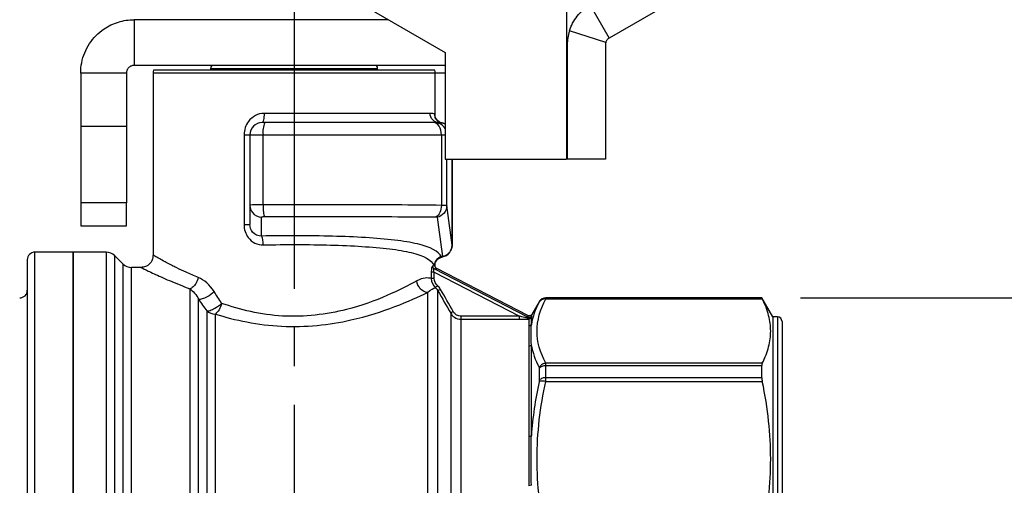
# Model space of a CAD drawing. Header units: inches. Extents: x 0.5 to 21.5, y 0.5 to 16.5.
# Tile 5 of 14: x 4.7 to 7.2, y 8.7 to 9.9. Entities that reach past the tile are written whole.
import ezdxf

# ---------------------------------------------------------------- set-up
doc = ezdxf.new("R2010")
doc.units = ezdxf.units.IN
doc.header["$LTSCALE"] = 2
doc.header["$MEASUREMENT"] = 0
doc.linetypes.add('SLD-Center', pattern=[0.75, 0.6, -0.05, 0.05, -0.05])
doc.linetypes.add('SLD-Solid', pattern=[0])
doc.layers.add('CENTER', color=40, linetype='SLD-Center')
doc.layers.add('DIMENSIONS', color=140, linetype='SLD-Solid', lineweight=25)
doc.styles.add('SLDTEXTSTYLE0', font='TXT', dxfattribs={"width": 0.7})
doc.dimstyles.new('SLDDIMSTYLE1', dxfattribs={"dimtxt": 0.169922, "dimasz": 0.26, "dimexe": 0, "dimexo": 0.0625, "dimgap": 0.04248, "dimtad": 0, "dimtih": 1, "dimtoh": 1, "dimrnd": 1e-09, "dimzin": 12, "dimdsep": 46, "dimtxsty": 'SLDTEXTSTYLE0', "dimsah": 1, "dimcen": 0.09, "dimadec": 0, "dimazin": 3, "dimtfac": 1, "dimtofl": 0, "dimtmove": 0, "dimatfit": 3, "dimfxl": 0, "dimfrac": 2, "dimtolj": 1, "dimtzin": 12, "dimarcsym": 0})
doc.dimstyles.new('SLDDIMSTYLE2', dxfattribs={"dimtxt": 0.169922, "dimasz": 0.26, "dimexe": 0, "dimexo": 0.0625, "dimgap": 0.04248, "dimtad": 0, "dimtih": 1, "dimtoh": 1, "dimrnd": 1e-09, "dimzin": 4, "dimdsep": 46, "dimtxsty": 'SLDTEXTSTYLE0', "dimsah": 1, "dimcen": 0.09, "dimadec": 0, "dimazin": 1, "dimtfac": 1, "dimtmove": 0, "dimatfit": 0, "dimfxl": 0, "dimfrac": 2, "dimtolj": 1, "dimtzin": 12, "dimarcsym": 0})

# ---------------------------------------------------------------- blocks, each defined once
blk = doc.blocks.new('_D_3')
at = {"layer": 'DIMENSIONS'}
for p, q in [((5.2706, 10.3071), (2.9161, 10.3071)), ((3.1661, 10.3071), (3.1661, 9.2567)), ((2.9136, 8.9486), (2.8566, 8.9486)), ((2.8566, 8.9486), (2.8566, 8.6785)), ((3.4186, 8.9486), (3.4756, 8.9486)), ((3.4756, 8.9486), (3.4756, 8.6785)), ((2.8566, 8.6785), (2.9136, 8.6785)), ((3.4756, 8.6785), (3.4186, 8.6785)), ((3.1661, 7.5947), (3.1661, 8.6405)), ((4.0545, 7.5947), (2.9161, 7.5947)), ((5.0972, 7.5947), (4.1745, 7.5947))]:
    blk.add_line(p, q, dxfattribs=at)
for points in [[(3.1661, 10.3071), (3.1261, 10.0471), (3.2061, 10.0471)], [(3.1661, 7.5947), (3.2061, 7.8547), (3.1261, 7.8547)]]:
    blk.add_solid(points, dxfattribs=at)
at = {"layer": 'DIMENSIONS', "char_height": 0.16667, "attachment_point": 1, "style": 'SLDTEXTSTYLE0'}
for s, insert in [('2.71', (2.9136, 9.2015)), ('68.9', (2.9136, 8.8933))]:
    blk.add_mtext(s, dxfattribs=dict(at, insert=insert))
blk = doc.blocks.new('_D_4')
at = {"layer": 'DIMENSIONS'}
for p, q in [((7.5561, 9.14), (7.5561, 9.64)), ((6.6822, 9.14), (7.8061, 9.14)), ((7.3036, 8.5461), (7.2466, 8.5461)), ((7.2466, 8.5461), (7.2466, 8.2761)), ((7.8086, 8.5461), (7.8656, 8.5461)), ((7.8656, 8.5461), (7.8656, 8.2761)), ((7.2466, 8.2761), (7.3036, 8.2761)), ((7.8656, 8.2761), (7.8086, 8.2761)), ((6.6822, 7.8407), (7.8061, 7.8407)), ((7.5561, 7.8407), (7.5561, 7.3407))]:
    blk.add_line(p, q, dxfattribs=at)
for points in [[(7.5561, 9.14), (7.5961, 9.4), (7.5161, 9.4)], [(7.5561, 7.8407), (7.5161, 7.5807), (7.5961, 7.5807)]]:
    blk.add_solid(points, dxfattribs=at)
at = {"layer": 'DIMENSIONS', "char_height": 0.16667, "attachment_point": 1, "style": 'SLDTEXTSTYLE0'}
for s, insert in [('1.30', (7.3036, 8.799)), ('33.0', (7.3036, 8.4909))]:
    blk.add_mtext(s, dxfattribs=dict(at, insert=insert))

msp = doc.modelspace()

# ---------------------------------------------------------------- linework, layer by layer
for p, q in [((5.3706, 10.0012), (5.7643, 9.7739)), ((6.3928, 9.9292), (6.1878, 9.8109)), ((6.0773, 9.892), (6.0773, 9.4983)), ((6.1386, 9.8961), (6.1878, 9.8109)), ((4.961, 9.8585), (4.961, 9.7404)), ((5.6179, 9.8585), (4.961, 9.8585)), ((6.1789, 9.7997), (6.085, 9.8293)), ((6.0796, 9.7938), (6.0796, 9.4981)), ((6.178, 9.7938), (6.178, 9.4981)), ((5.7643, 9.7739), (5.7643, 9.4983)), ((5.7643, 9.7404), (4.961, 9.7404)), ((4.9413, 9.7207), (4.8232, 9.7207)), ((4.8232, 9.7207), (4.8232, 9.5824)), ((4.9413, 9.7207), (4.9413, 9.5824)), ((5.0102, 9.7208), (5.0102, 9.2501)), ((5.0102, 9.7208), (5.7385, 9.7208)), ((5.3744, 9.7285), (5.0111, 9.7285)), ((5.1588, 9.7325), (5.1588, 9.7285)), ((5.1588, 9.7325), (5.5899, 9.7325)), ((5.7376, 9.7285), (5.3744, 9.7285)), ((5.5899, 9.7285), (5.5899, 9.7325)), ((5.7385, 9.6084), (5.7385, 9.7208)), ((5.7643, 9.7207), (5.7385, 9.7207)), ((5.7255, 9.6163), (5.2967, 9.6163)), ((5.2985, 9.5927), (5.2917, 9.5927)), ((5.7344, 9.5927), (5.2985, 9.5927)), ((5.7372, 9.5927), (5.7344, 9.5927)), ((5.7483, 9.5927), (5.7372, 9.5927)), ((4.8232, 9.5824), (4.8232, 9.3856)), ((4.9413, 9.5824), (4.8232, 9.5824)), ((4.9413, 9.5824), (4.9413, 9.3856)), ((5.245, 9.5612), (5.245, 9.3296)), ((5.2602, 9.5612), (5.2602, 9.3788)), ((5.2602, 9.5612), (5.2942, 9.5612)), ((5.2942, 9.3806), (5.2942, 9.5612)), ((5.2942, 9.5612), (5.7547, 9.5612)), ((5.7547, 9.5612), (5.7547, 9.3789)), ((5.7547, 9.5612), (5.7643, 9.5612)), ((5.7643, 9.4983), (6.0773, 9.4983)), ((5.7687, 9.378), (5.7687, 9.4983)), ((5.7823, 9.2764), (5.7823, 9.4983)), ((5.7823, 9.4983), (5.7823, 9.2764)), ((6.178, 9.4981), (6.0796, 9.4981)), ((4.9413, 9.3856), (4.8232, 9.3856)), ((4.8232, 9.3856), (4.8232, 9.3265)), ((4.9413, 9.3265), (4.9413, 9.3856)), ((5.2602, 9.3788), (5.2602, 9.3296)), ((5.2905, 9.2996), (5.2905, 9.3484)), ((4.8232, 9.3265), (4.9413, 9.3265)), ((4.8035, 9.2581), (4.7051, 9.2581)), ((4.7051, 7.7811), (4.7051, 9.2581)), ((4.8889, 9.2581), (4.8035, 9.2581)), ((4.8035, 9.2581), (4.8035, 7.7226)), ((4.8035, 7.7226), (4.8035, 9.2581)), ((4.8889, 9.2581), (4.8889, 7.7226)), ((5.7823, 9.2764), (5.7823, 9.2764)), ((4.6854, 9.2384), (4.6854, 7.7993)), ((4.9321, 9.2279), (4.9111, 9.2488)), ((4.9111, 7.7319), (4.9111, 9.2488)), ((5.7384, 9.2273), (5.7385, 9.2332)), ((5.7557, 9.2452), (5.7578, 9.2457)), ((4.9321, 9.2279), (4.9321, 7.7528)), ((4.9788, 9.2187), (4.9543, 9.2187)), ((4.9543, 7.762), (4.9543, 9.2187)), ((5.7285, 9.2061), (5.7285, 9.1898)), ((5.9781, 9.0901), (5.7357, 9.2152)), ((5.7362, 9.1898), (5.7362, 9.2061)), ((5.7362, 9.2061), (5.9565, 9.0924)), ((5.7377, 9.2223), (5.7377, 9.2224)), ((5.7385, 9.2223), (5.7385, 9.2278)), ((5.9779, 9.0942), (5.7428, 9.2155)), ((5.1054, 9.1635), (5.1054, 7.7655)), ((5.7184, 9.1535), (5.7184, 7.8067)), ((5.7457, 7.8227), (5.7457, 9.1581)), ((5.1277, 7.7764), (5.1277, 9.1363)), ((6.0073, 9.1301), (5.9883, 9.0972)), ((6.0073, 9.1301), (6.0073, 9.1298)), ((6.0239, 9.1372), (6.5833, 9.1372)), ((6.5822, 9.14), (6.0244, 9.14)), ((6.0244, 9.1396), (6.0244, 9.14)), ((6.5822, 9.1396), (6.0244, 9.1396)), ((6.6106, 9.0907), (6.5822, 9.14)), ((6.5822, 9.1396), (6.5822, 9.14)), ((5.1486, 9.1063), (5.1486, 7.7975)), ((5.1709, 7.8067), (5.1709, 9.0981)), ((5.7786, 9.1005), (5.7786, 7.8803)), ((5.9565, 9.0924), (5.8059, 9.0924)), ((5.8059, 7.8961), (5.8059, 9.0846)), ((5.8059, 9.0846), (5.9565, 9.0846)), ((5.98, 9.0853), (5.98, 9.0678)), ((5.9869, 9.0716), (5.9869, 9.0892)), ((6.6224, 9.0907), (6.6106, 9.0907)), ((6.6106, 9.0907), (6.6106, 7.89)), ((6.6224, 9.0907), (6.6224, 7.89)), ((6.6342, 9.0789), (6.6342, 7.9018)), ((5.98, 9.015), (5.98, 8.7823)), ((5.9869, 8.7842), (5.9869, 9.0184)), ((6.0073, 8.9578), (6.0073, 8.9272)), ((6.5833, 8.9711), (6.0239, 8.9711)), ((6.0244, 8.9339), (6.0244, 8.965)), ((6.0244, 8.965), (6.5822, 8.965)), ((6.5822, 8.9339), (6.5822, 8.965)), ((6.0239, 8.9244), (6.5833, 8.9244)), ((6.5822, 8.9339), (6.0244, 8.9339))]:
    msp.add_line(p, q)
at = {"flags": 128}
for points in [[(5.7547, 9.5612), (5.7543, 9.5674), (5.7531, 9.5733), (5.7512, 9.5787), (5.7487, 9.5835), (5.7456, 9.5874), (5.7421, 9.5903), (5.7383, 9.5921), (5.7344, 9.5927)], [(5.7565, 9.5922), (5.7618, 9.5907), (5.7643, 9.5897)], [(5.7643, 9.5897), (5.7618, 9.5907), (5.7566, 9.5922)]]:
    msp.add_lwpolyline(points, dxfattribs=at)
for centre, radius, start, end in [((6.1977, 9.7938), 0.1181, 162.5335, 180), ((6.1977, 9.7938), 0.0197, 162.5335, 180), ((5.1667, 9.7325), 0.00787, 90, 180), ((5.582, 9.7325), 0.00787, 0, 90), ((5.0417, 9.7208), 0.0315, 165.8173, 180), ((5.707, 9.7208), 0.0315, 0, 14.1827), ((5.2917, 9.5612), 0.0315, 90, 180), ((5.3554, 9.5689), 0.0617, 157.3478, 187.1949), ((5.7372, 9.5612), 0.0315, 30.3518, 89.9923), ((4.7051, 9.2384), 0.0197, 90, 180), ((4.8889, 9.2266), 0.0315, 45, 90), ((5.7508, 9.2764), 0.0315, 282.8927, 0), ((4.9543, 9.2502), 0.0315, 225, 270), ((4.6657, 9.1596), 0.0197, 270, 0), ((6.0244, 9.1203), 0.0197, 90, 150), ((5.1706, 9.1318), 0.0337, 229.3429, 270.513), ((5.9801, 9.0932), 0.00789, 269.9025, 329.6462), ((6.6224, 9.0789), 0.0118, 0, 90)]:
    msp.add_arc(centre, radius, start, end)
for points, knots in [([(6.085, 9.8293), (6.0894, 9.8433), (6.0964, 9.8563), (6.1147, 9.8792), (6.1259, 9.8888), (6.1386, 9.8961)], [0, 0, 0, 0, 0.1171489, 0.1171489, 0.2342978, 0.2342978, 0.2342978, 0.2342978]), ([(4.8232, 9.7207), (4.8232, 9.7296), (4.824, 9.7386), (4.8293, 9.765), (4.8361, 9.7817), (4.8559, 9.8117), (4.8687, 9.8245), (4.8949, 9.8424), (4.9073, 9.8483), (4.9336, 9.8564), (4.9472, 9.8585), (4.961, 9.8585)], [0, 0, 0, 0, 0.0682639, 0.0682639, 0.2050479, 0.2050479, 0.3418248, 0.3418248, 0.4465034, 0.4465034, 0.5511816, 0.5511816, 0.5511816, 0.5511816]), ([(6.1878, 9.8109), (6.1857, 9.8097), (6.1838, 9.8081), (6.1808, 9.8042), (6.1796, 9.8021), (6.1789, 9.7997)], [0, 0, 0, 0, 0.03999809, 0.03999809, 0.07999618, 0.07999618, 0.07999618, 0.07999618]), ([(4.961, 9.7404), (4.9584, 9.7404), (4.9558, 9.7398), (4.951, 9.7379), (4.9489, 9.7364), (4.9452, 9.7327), (4.9438, 9.7306), (4.9418, 9.7258), (4.9413, 9.7232), (4.9413, 9.7207)], [0, 0, 0, 0, 0.01990202, 0.01990202, 0.03979384, 0.03979384, 0.05968565, 0.05968565, 0.07951094, 0.07951094, 0.07951094, 0.07951094]), ([(5.2967, 9.6163), (5.2813, 9.6163), (5.2549, 9.6029), (5.245, 9.5738), (5.245, 9.5612)], [0, 0, 0, 0, 0.1276614, 0.2234074, 0.2234074, 0.2234074, 0.2234074]), ([(5.2967, 9.6163), (5.2967, 9.6102), (5.2962, 9.604), (5.2943, 9.5953), (5.293, 9.5927), (5.2917, 9.5927)], [0, 0, 0, 0, 0.5, 0.5, 1, 1, 1, 1]), ([(5.7483, 9.5927), (5.7424, 9.5927), (5.7364, 9.5953), (5.728, 9.604), (5.7255, 9.6102), (5.7255, 9.6163)], [0, 0, 0, 0, 0.5, 0.5, 1, 1, 1, 1]), ([(5.7384, 9.6038), (5.7385, 9.6065), (5.7385, 9.6113), (5.738, 9.6147), (5.7375, 9.6152), (5.7373, 9.6154)], [0, 0, 0, 0, 0.391164, 0.699163, 1, 1, 1, 1]), ([(5.7569, 9.5915), (5.7553, 9.5919), (5.7522, 9.5926), (5.7481, 9.5947), (5.7447, 9.5971), (5.7421, 9.5997), (5.7403, 9.6021), (5.7392, 9.6038), (5.7387, 9.6047), (5.7386, 9.6046), (5.7386, 9.6045)], [0, 0, 0, 0, 0.140084, 0.274561, 0.404608, 0.53239, 0.661319, 0.795521, 0.939586, 1, 1, 1, 1]), ([(5.2942, 9.3806), (5.2834, 9.3806), (5.2659, 9.3801), (5.2602, 9.3792), (5.2602, 9.3788)], [-0.02900155, -0.02900155, -0.02900155, -0.02900155, -0.01242923, 0, 0, 0, 0]), ([(5.2602, 9.3788), (5.2602, 9.3721), (5.2657, 9.3565), (5.2813, 9.3487), (5.2905, 9.3484)], [0, 0, 0, 0, 0.428571, 1, 1, 1, 1]), ([(5.7547, 9.3789), (5.683, 9.3799), (5.5303, 9.3806), (5.3638, 9.3807), (5.2942, 9.3806)], [-1.182128, -1.182128, -1.182128, -1.182128, -0.506626, 0, 0, 0, 0]), ([(5.2905, 9.3484), (5.2905, 9.3489), (5.2912, 9.3493), (5.2937, 9.35), (5.2955, 9.3502), (5.2974, 9.3502)], [0, 0, 0, 0, 0.5, 0.5, 1, 1, 1, 1]), ([(5.2974, 9.3502), (5.3642, 9.3503), (5.5239, 9.3502), (5.671, 9.3497), (5.7407, 9.3491)], [-1.182128, -1.182128, -1.182128, -1.182128, -0.675502, 0, 0, 0, 0]), ([(5.245, 9.3296), (5.245, 9.3174), (5.254, 9.2886), (5.28, 9.2765), (5.2948, 9.2768)], [-0.2160121, -0.2160121, -0.2160121, -0.2160121, -0.1234355, 0, 0, 0, 0]), ([(5.245, 9.3296), (5.2494, 9.3296), (5.2533, 9.3296), (5.2587, 9.3296), (5.2602, 9.3296), (5.2602, 9.3296)], [0, 0, 0, 0, 0.5, 0.5, 1, 1, 1, 1]), ([(5.2905, 9.2996), (5.2815, 9.299), (5.2657, 9.3054), (5.2602, 9.3223), (5.2602, 9.3296)], [-0.2160121, -0.2160121, -0.2160121, -0.2160121, -0.0925766, 0, 0, 0, 0]), ([(5.7545, 9.246), (5.7476, 9.2604), (5.7159, 9.2769), (5.616, 9.293), (5.4773, 9.3007), (5.3502, 9.3009), (5.2905, 9.2996)], [0, 0, 0, 0, 0.471439, 0.707159, 1.178598, 1.650037, 1.650037, 1.650037, 1.650037]), ([(5.2948, 9.2768), (5.3515, 9.2781), (5.472, 9.2779), (5.6038, 9.2703), (5.699, 9.2545), (5.7294, 9.2381), (5.736, 9.2237)], [0, 0, 0, 0, 0.471439, 0.942878, 1.178598, 1.650037, 1.650037, 1.650037, 1.650037]), ([(5.7823, 9.2764), (5.7822, 9.2752), (5.7821, 9.273), (5.7815, 9.2697), (5.7806, 9.2667), (5.7795, 9.264), (5.7782, 9.2615), (5.7768, 9.2593), (5.7743, 9.2561), (5.7703, 9.2523), (5.7642, 9.2486), (5.7598, 9.2473), (5.7576, 9.2467)], [0, 0, 0, 0, 0.085189, 0.165813, 0.241855, 0.313315, 0.380209, 0.442566, 0.500424, 0.673057, 0.839291, 1, 1, 1, 1]), ([(5.0102, 9.2501), (5.0098, 9.246), (5.0088, 9.2378), (5.0015, 9.2273), (4.9911, 9.2201), (4.9829, 9.2191), (4.9787, 9.2186)], [0, 0, 0, 0, 0.250337, 0.500087, 0.75004, 1, 1, 1, 1]), ([(5.1268, 9.1926), (5.1161, 9.1971), (5.0961, 9.2056), (5.0757, 9.2154), (5.0624, 9.222), (5.0542, 9.2262), (5.0473, 9.2299), (5.0376, 9.2351), (5.0268, 9.2409), (5.0171, 9.2462), (5.0112, 9.2496), (5.0105, 9.2499), (5.0102, 9.2501)], [0, 0, 0, 0, 0.153578, 0.288281, 0.348581, 0.404171, 0.45506, 0.501461, 0.632622, 0.75937, 0.882047, 1, 1, 1, 1]), ([(5.7388, 9.2314), (5.7389, 9.2315), (5.7391, 9.2317), (5.7398, 9.2329), (5.7408, 9.2348), (5.7424, 9.237), (5.7447, 9.2395), (5.7477, 9.2419), (5.7514, 9.244), (5.7543, 9.2448), (5.7558, 9.2453)], [0, 0, 0, 0, 0.122833, 0.239859, 0.354436, 0.470055, 0.590026, 0.717184, 0.853451, 1, 1, 1, 1]), ([(5.7564, 9.2464), (5.7563, 9.246), (5.7557, 9.2445), (5.755, 9.2453), (5.7545, 9.246)], [0, 0, 0, 0, 0.266875, 1, 1, 1, 1]), ([(5.7576, 9.2467), (5.7577, 9.2463), (5.758, 9.245), (5.7578, 9.246), (5.7576, 9.2467)], [0, 0, 0, 0, 0.261885, 1, 1, 1, 1]), ([(4.9788, 9.2187), (4.9791, 9.2185), (4.9799, 9.2181), (4.9864, 9.2148), (4.9971, 9.2096), (5.0118, 9.2026), (5.0303, 9.1942), (5.059, 9.1814), (5.0868, 9.1707), (5.1054, 9.1635)], [0, 0, 0, 0, 0.122392, 0.245549, 0.369904, 0.496882, 0.622185, 0.747079, 1, 1, 1, 1]), ([(5.7316, 9.2221), (5.7312, 9.2221), (5.7304, 9.2214), (5.729, 9.2165), (5.7285, 9.2101), (5.7285, 9.2061)], [0, 0, 0, 0, 0.0130569, 0.0304661, 0.0609322, 0.0609322, 0.0609322, 0.0609322]), ([(5.7362, 9.2061), (5.7344, 9.2061), (5.7327, 9.2061), (5.7299, 9.2061), (5.7289, 9.2061), (5.7285, 9.2061)], [0, 0, 0, 0, 0.5, 0.5, 1, 1, 1, 1]), ([(5.7357, 9.2152), (5.7343, 9.2159), (5.7322, 9.2181), (5.7316, 9.2209), (5.7316, 9.2221)], [0, 0, 0, 0, 0.571429, 1, 1, 1, 1]), ([(5.7362, 9.2061), (5.7354, 9.2085), (5.7345, 9.2123), (5.7348, 9.215), (5.7354, 9.2152), (5.7357, 9.2152)], [0, 0, 0, 0, 0.0304661, 0.0478753, 0.0609322, 0.0609322, 0.0609322, 0.0609322]), ([(5.7427, 9.2155), (5.7421, 9.2158), (5.7409, 9.2166), (5.7395, 9.2183), (5.7386, 9.2203), (5.7385, 9.2217), (5.7385, 9.2225)], [0, 0, 0, 0, 0.249962, 0.499945, 0.749882, 1, 1, 1, 1]), ([(5.1268, 9.1926), (5.1257, 9.187), (5.1219, 9.1777), (5.1136, 9.1679), (5.1081, 9.1645), (5.1054, 9.1635)], [0, 0, 0, 0, 0.428571, 0.714286, 1, 1, 1, 1]), ([(5.691, 9.1838), (5.6504, 9.1619), (5.544, 9.1077), (5.3434, 9.0829), (5.2337, 9.1097), (5.1871, 9.1259)], [0, 0, 0, 0, 0.700105, 1.166842, 1.633579, 1.633579, 1.633579, 1.633579]), ([(5.7362, 9.1898), (5.7342, 9.1898), (5.7307, 9.1898), (5.7289, 9.1898), (5.7285, 9.1898)], [0, 0, 0, 0, 0.571429, 1, 1, 1, 1]), ([(5.1678, 9.1563), (5.1629, 9.1513), (5.152, 9.1431), (5.1367, 9.1365), (5.1301, 9.1358), (5.1277, 9.1363)], [0, 0, 0, 0, 0.428571, 0.714286, 1, 1, 1, 1]), ([(5.1709, 9.0981), (5.2215, 9.0826), (5.3407, 9.057), (5.5586, 9.0807), (5.6743, 9.1326), (5.7184, 9.1535)], [0, 0, 0, 0, 0.466737, 0.933474, 1.633579, 1.633579, 1.633579, 1.633579]), ([(5.7443, 9.1719), (5.7432, 9.1707), (5.7407, 9.1678), (5.7393, 9.1662), (5.7391, 9.1661)], [0, 0, 0, 0, 0.428571, 1, 1, 1, 1]), ([(5.7525, 9.162), (5.751, 9.1611), (5.7476, 9.1591), (5.7458, 9.1581), (5.7457, 9.1581)], [0, 0, 0, 0, 0.428571, 1, 1, 1, 1]), ([(6.0239, 8.9711), (6.0097, 8.9984), (6.0016, 9.0263), (6.0018, 9.082), (6.0097, 9.1099), (6.0239, 9.1372)], [0, 0, 0, 0, 0.5, 0.5, 1, 1, 1, 1]), ([(6.0239, 9.1372), (6.02, 9.1375), (6.013, 9.1359), (6.0083, 9.1312), (6.0069, 9.1289)], [0, 0, 0, 0, 0.571429, 1, 1, 1, 1]), ([(6.0244, 9.1396), (6.0214, 9.1396), (6.0145, 9.138), (6.0093, 9.1331), (6.0073, 9.1298)], [0, 0, 0, 0, 0.428571, 1, 1, 1, 1]), ([(6.5833, 8.9711), (6.5907, 8.9858), (6.5961, 8.9998), (6.6032, 9.0273), (6.6049, 9.0407), (6.6049, 9.0676), (6.6032, 9.081), (6.5961, 9.1085), (6.5907, 9.1225), (6.5833, 9.1372)], [0, 0, 0, 0, 0.25, 0.25, 0.5, 0.5, 0.75, 0.75, 1, 1, 1, 1]), ([(5.1486, 9.1063), (5.1509, 9.106), (5.1571, 9.107), (5.1715, 9.1136), (5.1821, 9.1213), (5.1871, 9.1259)], [0, 0, 0, 0, 0.285714, 0.571429, 1, 1, 1, 1]), ([(5.7854, 9.1044), (5.7835, 9.1032), (5.7801, 9.1013), (5.7787, 9.1005), (5.7786, 9.1005)], [0, 0, 0, 0, 0.571429, 1, 1, 1, 1]), ([(5.8059, 9.0924), (5.8018, 9.0924), (5.7976, 9.0936), (5.7905, 9.0977), (5.7875, 9.1008), (5.7854, 9.1044)], [0, 0, 0, 0, 0.5, 0.5, 1, 1, 1, 1]), ([(5.7786, 9.1005), (5.7809, 9.0964), (5.7886, 9.0881), (5.7996, 9.0846), (5.8059, 9.0846)], [0, 0, 0, 0, 0.02686718, 0.06269009, 0.06269009, 0.06269009, 0.06269009]), ([(5.8059, 9.0846), (5.8059, 9.0849), (5.8059, 9.0866), (5.8059, 9.0903), (5.8059, 9.0924)], [0, 0, 0, 0, 0.428571, 1, 1, 1, 1]), ([(5.9565, 9.0846), (5.9565, 9.0849), (5.9565, 9.0859), (5.9565, 9.0887), (5.9565, 9.0905), (5.9565, 9.0924)], [0, 0, 0, 0, 0.5, 0.5, 1, 1, 1, 1]), ([(5.9774, 9.088), (5.9748, 9.0885), (5.9679, 9.0899), (5.9607, 9.0915), (5.9565, 9.0924)], [0, 0, 0, 0, 0.02631587, 0.0614037, 0.0614037, 0.0614037, 0.0614037]), ([(5.9565, 9.0846), (5.9606, 9.0846), (5.9646, 9.0847), (5.9726, 9.0849), (5.9765, 9.085), (5.98, 9.0853)], [0, 0, 0, 0, 0.5, 0.5, 1, 1, 1, 1]), ([(5.9869, 9.0892), (5.9866, 9.0889), (5.9861, 9.0882), (5.985, 9.0876), (5.984, 9.0872), (5.9824, 9.0869), (5.9801, 9.087), (5.9783, 9.0877), (5.9774, 9.088)], [0, 0, 0, 0, 0.1532435, 0.2878355, 0.4035548, 0.5010731, 0.7618337, 1, 1, 1, 1]), ([(5.98, 9.0853), (5.9796, 9.0854), (5.9787, 9.086), (5.9778, 9.0872), (5.9774, 9.088)], [0, 0, 0, 0, 0.428571, 1, 1, 1, 1]), ([(5.9883, 9.0972), (5.9877, 9.0964), (5.9865, 9.0948), (5.9838, 9.0935), (5.9807, 9.0931), (5.9789, 9.0938), (5.9779, 9.0942)], [0, 0, 0, 0, 0.249942, 0.499882, 0.749596, 1, 1, 1, 1]), ([(5.9885, 9.0932), (5.9873, 9.0912), (5.9838, 9.0887), (5.9796, 9.0894), (5.9781, 9.0901)], [0, 0, 0, 0, 0.571429, 1, 1, 1, 1]), ([(5.98, 9.0678), (5.98, 9.0606), (5.981, 9.045), (5.98, 9.0246), (5.98, 9.015)], [-0.3557882, -0.3557882, -0.3557882, -0.3557882, -0.1524807, 0, 0, 0, 0]), ([(5.9869, 9.0184), (5.9865, 9.0275), (5.9867, 9.0473), (5.9864, 9.0635), (5.9869, 9.0716)], [-0.3557882, -0.3557882, -0.3557882, -0.3557882, -0.2033076, 0, 0, 0, 0]), ([(6.0239, 8.9711), (6.021, 8.9708), (6.014, 8.9688), (6.0088, 8.9636), (6.0069, 8.9601)], [0, 0, 0, 0, 0.428571, 1, 1, 1, 1]), ([(6.0244, 8.965), (6.0209, 8.965), (6.0175, 8.9643), (6.0115, 8.9618), (6.009, 8.96), (6.0073, 8.9578)], [0, 0, 0, 0, 0.5, 0.5, 1, 1, 1, 1]), ([(6.0239, 8.5233), (6.0097, 8.5892), (6.0016, 8.6566), (6.0018, 8.7912), (6.0097, 8.8585), (6.0239, 8.9244)], [0, 0, 0, 0, 0.5, 0.5, 1, 1, 1, 1]), ([(6.0239, 8.9244), (6.02, 8.9252), (6.013, 8.9256), (6.0083, 8.9243), (6.0069, 8.9236)], [0, 0, 0, 0, 0.571429, 1, 1, 1, 1]), ([(6.0244, 8.9339), (6.0214, 8.9339), (6.0145, 8.9328), (6.0093, 8.9295), (6.0073, 8.9272)], [0, 0, 0, 0, 0.428571, 1, 1, 1, 1]), ([(6.5833, 8.5233), (6.5907, 8.5588), (6.5961, 8.5927), (6.6032, 8.659), (6.6049, 8.6915), (6.6049, 8.7563), (6.6032, 8.7887), (6.5961, 8.8551), (6.5907, 8.889), (6.5833, 8.9244)], [0, 0, 0, 0, 0.25, 0.25, 0.5, 0.5, 0.75, 0.75, 1, 1, 1, 1]), ([(5.98, 8.7823), (5.98, 8.7651), (5.981, 8.7237), (5.98, 8.6802), (5.98, 8.6549)], [-0.3557882, -0.3557882, -0.3557882, -0.3557882, -0.2033076, 0, 0, 0, 0]), ([(5.9869, 8.6559), (5.9864, 8.6811), (5.9867, 8.7246), (5.9865, 8.7666), (5.9869, 8.7842)], [-0.3557882, -0.3557882, -0.3557882, -0.3557882, -0.1524807, 0, 0, 0, 0])]:
    msp.add_open_spline(points, degree=3, knots=knots)
for points in [[(5.7373, 9.6154), (5.7354, 9.6156), (5.7315, 9.6163), (5.7255, 9.6163)], [(5.7565, 9.5922), (5.7512, 9.5932), (5.7412, 9.5991), (5.7373, 9.61), (5.7373, 9.6154)], [(5.7483, 9.5927), (5.7523, 9.5927), (5.7551, 9.5923), (5.7565, 9.5922)], [(5.245, 9.5612), (5.2494, 9.5612), (5.2572, 9.5612), (5.2602, 9.5612), (5.2602, 9.5612)], [(5.2942, 9.3806), (5.2942, 9.3737), (5.2949, 9.3601), (5.2965, 9.352), (5.2974, 9.3502)], [(5.7547, 9.3789), (5.7546, 9.3724), (5.7518, 9.3594), (5.7447, 9.3512), (5.7407, 9.3491)], [(5.7687, 9.378), (5.7686, 9.3711), (5.7634, 9.3573), (5.7505, 9.3497), (5.7436, 9.3482)], [(5.7687, 9.378), (5.7683, 9.3785), (5.7631, 9.3789), (5.7547, 9.3789)], [(5.7823, 9.2764), (5.7777, 9.3102), (5.7732, 9.3441), (5.7687, 9.378)], [(5.7407, 9.3491), (5.7424, 9.3491), (5.7435, 9.3488), (5.7436, 9.3482)], [(5.7436, 9.3482), (5.7482, 9.3143), (5.7529, 9.2805), (5.7576, 9.2467)], [(5.2948, 9.2768), (5.2947, 9.282), (5.2937, 9.2922), (5.2916, 9.2983), (5.2905, 9.2996)], [(5.7545, 9.246), (5.7494, 9.2447), (5.74, 9.2389), (5.7362, 9.2288), (5.736, 9.2237)], [(5.7576, 9.2467), (5.7566, 9.2464), (5.7555, 9.2462), (5.7545, 9.246)], [(5.7368, 9.2224), (5.7356, 9.2223), (5.7339, 9.2222), (5.7316, 9.2221)], [(5.7357, 9.2152), (5.7404, 9.2154), (5.7427, 9.2155), (5.7427, 9.2155)], [(5.736, 9.2237), (5.7363, 9.2231), (5.7365, 9.2226), (5.7368, 9.2224)], [(5.7376, 9.2224), (5.7374, 9.2224), (5.7371, 9.2224), (5.7368, 9.2224)], [(5.7376, 9.2225), (5.738, 9.2231), (5.7383, 9.2247), (5.7384, 9.2273)], [(5.1678, 9.1563), (5.1567, 9.1738), (5.1416, 9.1864), (5.1268, 9.1926)], [(5.7285, 9.1898), (5.7205, 9.1924), (5.7074, 9.1927), (5.691, 9.1838)], [(5.7184, 9.1535), (5.7118, 9.1545), (5.6986, 9.1619), (5.6919, 9.1765), (5.691, 9.1838)], [(5.7285, 9.1898), (5.7285, 9.1809), (5.7326, 9.172), (5.7391, 9.1661)], [(5.7443, 9.1719), (5.7393, 9.1764), (5.7362, 9.1831), (5.7362, 9.1898)], [(5.1054, 9.1635), (5.1135, 9.1576), (5.1216, 9.1482), (5.1277, 9.1363)], [(5.1871, 9.1259), (5.1806, 9.1361), (5.1742, 9.1463), (5.1678, 9.1563)], [(5.7184, 9.1535), (5.7276, 9.1622), (5.7348, 9.1654), (5.7391, 9.1661)], [(5.7391, 9.1661), (5.7417, 9.1638), (5.7439, 9.161), (5.7457, 9.1581)], [(5.7525, 9.162), (5.7503, 9.1657), (5.7476, 9.1691), (5.7443, 9.1719)], [(5.7457, 9.1581), (5.7566, 9.1389), (5.7676, 9.1197), (5.7786, 9.1005)], [(5.7854, 9.1044), (5.7744, 9.1236), (5.7635, 9.1428), (5.7525, 9.162)], [(5.1277, 9.1363), (5.1346, 9.1264), (5.1416, 9.1164), (5.1486, 9.1063)], [(6.0069, 9.1289), (5.9971, 9.1101), (5.9903, 9.0909), (5.987, 9.0715)], [(6.0073, 9.1298), (6.0073, 9.1297), (6.0072, 9.1294), (6.0069, 9.1289)], [(6.0239, 9.1372), (6.0242, 9.1386), (6.0244, 9.1395), (6.0244, 9.1396)], [(6.5822, 9.1396), (6.5822, 9.1395), (6.5825, 9.1386), (6.5833, 9.1372)], [(5.1871, 9.1259), (5.1857, 9.1201), (5.1811, 9.1084), (5.1743, 9.1005), (5.1709, 9.0981)], [(5.9781, 9.0901), (5.9782, 9.0899), (5.9779, 9.0892), (5.9774, 9.088)], [(5.9779, 9.0942), (5.9779, 9.0942), (5.978, 9.0928), (5.9781, 9.0901)], [(5.9869, 9.0892), (5.9879, 9.0914), (5.9885, 9.0928), (5.9885, 9.0932)], [(5.9885, 9.0932), (5.9884, 9.0959), (5.9883, 9.0972), (5.9883, 9.0972)], [(5.98, 9.0678), (5.9828, 9.0678), (5.9855, 9.0693), (5.9869, 9.0716)], [(5.9869, 9.0184), (5.9855, 9.0163), (5.9828, 9.015), (5.98, 9.015)], [(5.9868, 9.0184), (5.9902, 8.9989), (5.9971, 8.9794), (6.0069, 8.9601)], [(6.0069, 8.9601), (6.0072, 8.9596), (6.0073, 8.9588), (6.0073, 8.9578)], [(6.0244, 8.965), (6.0244, 8.9676), (6.0242, 8.9696), (6.0239, 8.9711)], [(6.5833, 8.9711), (6.5825, 8.9696), (6.5822, 8.9676), (6.5822, 8.965)], [(6.0073, 8.9272), (6.0073, 8.9261), (6.0072, 8.9249), (6.0069, 8.9236)], [(6.0239, 8.9244), (6.0242, 8.9279), (6.0244, 8.9311), (6.0244, 8.9339)], [(6.5822, 8.9339), (6.5822, 8.9311), (6.5825, 8.9279), (6.5833, 8.9244)], [(6.0069, 8.9236), (5.9971, 8.8777), (5.9903, 8.8311), (5.987, 8.7842)], [(5.98, 8.7823), (5.9828, 8.7823), (5.9855, 8.7831), (5.9869, 8.7842)], [(5.9869, 8.6559), (5.9855, 8.6553), (5.9828, 8.6549), (5.98, 8.6549)]]:
    msp.add_open_spline(points, degree=3)
at = {"layer": 'CENTER'}
msp.add_line((5.3744, 10.3637), (5.3744, 7.4452), dxfattribs=at)

# ---------------------------------------------------------------- dimensions: what is measured, and where the dimension line sits
at = {"layer": 'DIMENSIONS'}
for base, p1, p2, dimstyle, picture, middle in [((3.1661, 7.5947), (5.3706, 10.3071), (5.1972, 7.5947), 'SLDDIMSTYLE1', '_D_3', (3.1661, 8.9486)), ((7.5561, 7.8407), (6.5822, 9.14), (6.5822, 7.8407), 'SLDDIMSTYLE2', '_D_4', (7.5561, 8.5461))]:
    dim = msp.add_linear_dim(base=base, p1=p1, p2=p2, angle=90, dimstyle=dimstyle, dxfattribs=at)
    dim.commit()
    dim.dimension.update_dxf_attribs({"geometry": picture, "text_midpoint": middle, "dimtype": 160})

doc.saveas('drawing.dxf')
